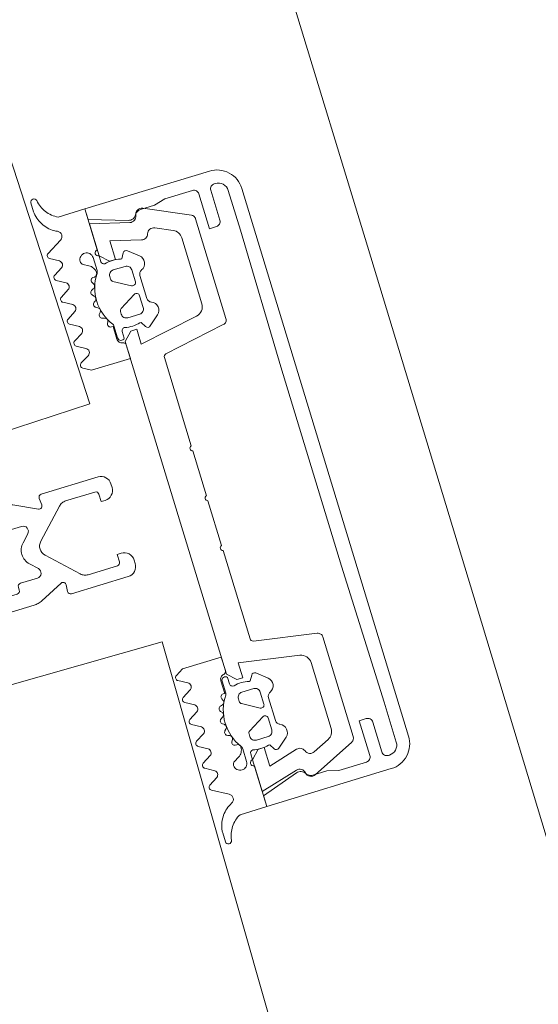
# Model space of a CAD drawing. Header units: millimetres. Extents: x -62314 to 79800, y -34032 to 28340.
# Tile 206 of 256: x 65612 to 65662, y -3283 to -3189. Entities that reach past the tile are written whole.
import ezdxf

# ---------------------------------------------------------------- set-up
doc = ezdxf.new("R2010")
doc.units = ezdxf.units.MM
doc.header["$LTSCALE"] = 508
doc.header["$PDMODE"] = 1
doc.header["$PDSIZE"] = -2
doc.linetypes.add('Dash Style-6', pattern=[1.04164, 0.625, -0.20828, 0.06943, -0.13893])
doc.layers.get('0').update_dxf_attribs({"lineweight": 0})
doc.layers.get('DEFPOINTS').update_dxf_attribs({"lineweight": 0})
for name, color, linetype, lineweight in [('(00) tekening-aanzicht grijs', 8, 'Continuous', 0), ('(00) tekening-stramien-algemeen', 7, 'Dash Style-6', 0), ('(__) constructies_materialen-t4 rubber', 7, 'Continuous', 0), ('(__) constructies_materialen-Xh4 alu producten', 140, 'Continuous', 0), ('Dimension', 7, 'Continuous', 0), ('None', 7, 'Continuous', 0)]:
    doc.layers.add(name, color=color, linetype=linetype, lineweight=lineweight)
doc.styles.add('Helvetica', font='Helvetica')
doc.dimstyles.new('KE __', dxfattribs={"dimtxt": 151.308594, "dimasz": 50.074463, "dimexe": 125, "dimexo": 500, "dimgap": 25, "dimtad": 1, "dimdec": 1, "dimtxsty": 'Helvetica', "dimblk": 'DOT', "dimblk1": 'DOT', "dimblk2": 'DOT', "dimcen": 0, "dimdle": 100, "dimazin": 0, "dimtfac": 0.8, "dimtdec": 1, "dimtix": 1, "dimtmove": 0, "dimatfit": 0, "dimldrblk": 'DOT', "dimfxl": 150, "dimfxlon": 1, "dimfrac": 2, "dimtolj": 1, "dimarcsym": 0})

# ---------------------------------------------------------------- blocks, each defined once
blk = doc.blocks.new('Group-81-1')
at = {"layer": '(__) constructies_materialen-Xh4 alu producten', "color": 1, "lineweight": 0}
for p, q in [((-25.203, 2.9), (-28.203, 2.9)), ((28.203, 2.9), (25.203, 2.9)), ((-28.703, 2.4), (-28.703, 2.3)), ((28.703, 2.3), (28.703, 2.4)), ((-27.703, 1.3), (-23.702, 1.3)), ((27.503, 0), (-27.503, 0))]:
    blk.add_line(p, q, dxfattribs=at)
at = {"layer": '(__) constructies_materialen-Xh4 alu producten', "color": 1, "lineweight": 0, "flags": 128}
for points in [[(-30.003, 2.5), (-30.003, 15.001), (-28.932, 15.001), (-27.737, 11.324)], [(27.737, 11.324), (28.932, 15.001), (30.003, 15.001), (30.003, 2.5)], [(-28.403, 9.895), (-28.403, 8.501), (-28.703, 7.381), (-28.703, 4.6)], [(28.703, 4.6), (28.703, 7.381), (28.403, 8.501), (28.403, 9.895)], [(-28.203, 4.1), (-24.703, 4.1), (-24.703, 3.4)], [(24.703, 3.4), (24.703, 4.1), (28.203, 4.1)], [(-23.702, 1.3), (-10.001, 1.4), (10.001, 1.4), (23.702, 1.3), (27.703, 1.3)]]:
    blk.add_lwpolyline(points, dxfattribs=at)
for points in [[(-28.403, 9.895, -0.131659), (-28.309, 10.245, -0.131659), (-28.053, 10.501)], [(-27.737, 11.324, -0.171859), (-27.749, 10.856, -0.171859), (-28.053, 10.501)], [(28.053, 10.501, -0.171853), (27.749, 10.856, -0.171853), (27.737, 11.324)], [(28.053, 10.501, -0.131621), (28.309, 10.245, -0.131621), (28.403, 9.895)], [(-28.203, 4.1, -0.198914), (-28.557, 4.247, -0.198914), (-28.703, 4.6)], [(28.703, 4.6, -0.198906), (28.557, 4.247, -0.198906), (28.203, 4.1)], [(-28.703, 2.4, -0.198908), (-28.557, 2.754, -0.198908), (-28.203, 2.9)], [(-24.703, 3.4, -0.198895), (-24.849, 3.047, -0.198895), (-25.203, 2.9)], [(25.203, 2.9, -0.198907), (24.849, 3.047, -0.198907), (24.703, 3.4)], [(28.203, 2.9, -0.198901), (28.557, 2.754, -0.198901), (28.703, 2.4)], [(-27.503, 0, -0.198912), (-29.271, 0.732, -0.198912), (-30.003, 2.5)], [(-27.703, 1.3, -0.198913), (-28.41, 1.593, -0.198913), (-28.703, 2.3)], [(30.003, 2.5, -0.198916), (29.271, 0.732, -0.198916), (27.503, 0)], [(28.703, 2.3, -0.198916), (28.41, 1.593, -0.198916), (27.703, 1.3)]]:
    blk.add_lwpolyline(points, format="xyb", dxfattribs=at)
blk = doc.blocks.new('Group-82-1')
at = {"layer": '(__) constructies_materialen-Xh4 alu producten', "color": 1, "lineweight": 0}
for p, q in [((-15.494, 5.514), (-14.42, 11.603)), ((-14.124, 11.851), (-5.247, 11.851)), ((-4.747, 11.851), (-0.247, 11.851)), ((0.253, 11.851), (4.753, 11.851)), ((5.253, 11.851), (14.131, 11.851)), ((14.426, 11.603), (15.5, 5.514)), ((-28.441, 9.661), (-26.449, 5.39)), ((26.455, 5.39), (28.447, 9.661)), ((-25.547, 7.479), (-26.309, 9.112)), ((26.315, 9.112), (25.554, 7.479)), ((-18.017, 6.901), (-24.641, 6.901)), ((24.647, 6.901), (18.024, 6.901)), ((-25.996, 5.101), (-15.986, 5.101)), ((15.992, 5.101), (26.002, 5.101))]:
    blk.add_line(p, q, dxfattribs=at)
at = {"layer": '(__) constructies_materialen-Xh4 alu producten', "color": 1, "lineweight": 0, "flags": 128}
for points in [[(-25.573, 10.657), (-26.362, 13.601), (-24.497, 13.601), (-24.497, 14.201), (-25.297, 15.001), (-28.497, 15.001), (-27.494, 11.257)], [(17.039, 7.728), (16.003, 13.601), (17.503, 13.601), (17.503, 14.201), (16.703, 15.001), (-16.697, 15.001), (-17.497, 14.201), (-17.497, 13.601), (-15.997, 13.601), (-17.033, 7.728)], [(27.5, 11.257), (28.503, 15.001), (25.303, 15.001), (24.503, 14.201), (24.503, 13.601), (26.368, 13.601), (25.579, 10.657)]]:
    blk.add_lwpolyline(points, dxfattribs=at)
for points in [[(-14.124, 11.851, 0.176327), (-14.317, 11.781, 0.176327), (-14.42, 11.603)], [(-4.747, 11.851, 0.350781), (-4.997, 12.051, 0.350781), (-5.247, 11.851)], [(0.253, 11.851, 0.350781), (0.003, 12.051, 0.350781), (-0.247, 11.851)], [(5.253, 11.851, 0.350781), (5.003, 12.051, 0.350781), (4.753, 11.851)], [(14.426, 11.603, 0.176327), (14.323, 11.781, 0.176327), (14.131, 11.851)], [(-27.985, 10.508, 0.236755), (-28.425, 10.199, 0.236755), (-28.441, 9.661)], [(-27.985, 10.508, 0.21383), (-27.571, 10.772, 0.21383), (-27.494, 11.257)], [(-25.959, 9.933, 0.190265), (-25.623, 10.219, 0.190265), (-25.573, 10.657)], [(25.579, 10.657, 0.190265), (25.629, 10.219, 0.190265), (25.965, 9.933)], [(27.5, 11.257, 0.21383), (27.578, 10.772, 0.21383), (27.991, 10.508)], [(28.447, 9.661, 0.236755), (28.431, 10.199, 0.236755), (27.991, 10.508)], [(-25.959, 9.933, 0.212969), (-26.317, 9.601, 0.212969), (-26.309, 9.112)], [(26.315, 9.112, 0.212969), (26.323, 9.601, 0.212969), (25.965, 9.933)], [(-18.017, 6.901, 0.176327), (-17.375, 7.135, 0.176327), (-17.033, 7.728)], [(17.039, 7.728, 0.176327), (17.381, 7.135, 0.176327), (18.024, 6.901)], [(-25.547, 7.479, 0.142766), (-25.178, 7.058, 0.142766), (-24.641, 6.901)], [(24.647, 6.901, 0.142766), (25.185, 7.058, 0.142766), (25.554, 7.479)], [(-26.449, 5.39, 0.142766), (-26.265, 5.18, 0.142766), (-25.996, 5.101)], [(-15.986, 5.101, 0.176327), (-15.665, 5.218, 0.176327), (-15.494, 5.514)], [(15.5, 5.514, 0.176327), (15.671, 5.218, 0.176327), (15.992, 5.101)], [(26.002, 5.101, 0.142766), (26.271, 5.18, 0.142766), (26.455, 5.39)]]:
    blk.add_lwpolyline(points, format="xyb", dxfattribs=at)
blk = doc.blocks.new('Group-83-1')
at = {"layer": '(__) constructies_materialen-t4 rubber', "color": 2, "lineweight": 0}
for p, q in [((-1.699, 61.045), (-0.861, 62.496)), ((0.871, 62.496), (1.709, 61.045)), ((-0.428, 61.546), (-1.153, 60.29)), ((1.163, 60.29), (0.438, 61.546)), ((-2.229, 57.713), (-2.038, 57.823)), ((2.048, 57.823), (2.239, 57.713)), ((-2.053, 57.178), (-2.229, 57.28)), ((2.239, 57.28), (2.063, 57.178)), ((3.423, 50.996), (5.005, 50.996)), ((5.005, 50.996), (5.006, 30.752)), ((-1.917, 49.296), (-2.995, 49.296)), ((-0.495, 49.963), (-1.417, 49.43)), ((1.427, 49.43), (0.505, 49.963)), ((3.005, 49.296), (1.927, 49.296)), ((-3.495, 48.796), (-3.495, 42.896)), ((3.505, 42.896), (3.505, 48.796)), ((-3.195, 42.596), (-2.894, 42.596)), ((2.906, 42.596), (3.205, 42.596)), ((-2.594, 42.296), (-2.594, 40.596)), ((2.606, 40.596), (2.606, 42.296)), ((-1.74, 40.243), (-1.054, 40.929)), ((1.067, 40.929), (1.753, 40.243)), ((-3.495, 38.45), (-3.495, 31.992)), ((3.505, 31.992), (3.505, 38.451)), ((-3.195, 31.692), (-2.894, 31.692)), ((-2.594, 31.392), (-2.594, 29.692)), ((2.606, 29.692), (2.606, 31.392)), ((2.906, 31.692), (3.205, 31.692)), ((-3.714, 27.662), (-4.807, 29.906)), ((-1.74, 29.338), (-1.054, 30.024)), ((1.067, 30.024), (1.753, 29.338)), ((4.819, 29.907), (3.727, 27.662)), ((-0.701, 28.346), (-3.402, 25.645)), ((3.414, 25.646), (0.713, 28.346)), ((-4.996, 21.295), (-4.995, 26.995)), ((-4.669, 27.294), (-4.013, 27.237)), ((4.025, 27.237), (4.681, 27.294)), ((5.008, 26.995), (5.006, 21.294)), ((-3.695, 24.937), (-3.695, 21.995)), ((3.707, 21.995), (3.707, 24.939)), ((-3.646, 20.294), (-3.996, 20.294)), ((4.006, 20.294), (3.656, 20.294))]:
    blk.add_line(p, q, dxfattribs=at)
at = {"layer": '(__) constructies_materialen-t4 rubber', "color": 2, "lineweight": 0, "flags": 128}
for points in [[(-0.861, 62.496, -0.267949), (0.005, 62.996, -0.267949), (0.871, 62.496)], [(-0.428, 61.546, -0.267935), (0.005, 61.796, -0.267935), (0.438, 61.546)], [(-1.895, 60.416, -0.055381), (-1.832, 60.741, -0.055381), (-1.699, 61.045)], [(1.709, 61.045, -0.055381), (1.842, 60.741, -0.055381), (1.905, 60.416)], [(-2.038, 57.823, -0.006493), (-1.983, 59.12, -0.006493), (-1.895, 60.416)], [(-1.291, 52.293, -0.01861), (-1.457, 55.965, -0.01861), (-1.351, 59.64)], [(-1.351, 59.64, -0.057234), (-1.289, 59.976, -0.057234), (-1.153, 60.29)], [(1.163, 60.29, -0.057234), (1.299, 59.976, -0.057234), (1.361, 59.64)], [(1.361, 59.64, -0.018611), (1.467, 55.965, -0.018611), (1.301, 52.293)], [(1.905, 60.416, -0.006493), (1.993, 59.121, -0.006493), (2.048, 57.823)], [(-2.229, 57.28, -0.267951), (-2.354, 57.496, -0.267951), (-2.229, 57.713)], [(2.239, 57.713, -0.267951), (2.364, 57.496, -0.267951), (2.239, 57.28)], [(-1.917, 52.609, -0.011432), (-2.037, 54.892, -0.011432), (-2.053, 57.178)], [(2.063, 57.178, -0.011432), (2.047, 54.892, -0.011432), (1.927, 52.609)], [(-1.917, 52.609, -0.208715), (-2.313, 51.476, -0.208715), (-3.413, 50.996)], [(1.301, 52.293, -0.198979), (0.921, 51.376, -0.198979), (0.005, 50.996, -0.198979), (-0.911, 51.376, -0.198979), (-1.291, 52.293)], [(3.423, 50.996, -0.208715), (2.323, 51.476, -0.208715), (1.927, 52.609)], [(-3.495, 48.796, -0.199047), (-3.349, 49.15, -0.199047), (-2.995, 49.296)], [(-1.417, 49.43, -0.065543), (-1.658, 49.331, -0.065543), (-1.917, 49.296)], [(-0.495, 49.963, -0.131279), (0.005, 50.096, -0.131279), (0.505, 49.963)], [(1.927, 49.296, -0.065543), (1.668, 49.331, -0.065543), (1.427, 49.43)], [(3.005, 49.296, -0.199048), (3.359, 49.15, -0.199048), (3.505, 48.796)], [(-3.195, 42.596, -0.198912), (-3.407, 42.684, -0.198912), (-3.495, 42.896)], [(-2.894, 42.596, -0.198894), (-2.682, 42.509, -0.198894), (-2.594, 42.296)], [(2.606, 42.296, -0.198931), (2.694, 42.509, -0.198931), (2.906, 42.596)], [(3.505, 42.896, -0.198912), (3.417, 42.684, -0.198912), (3.205, 42.596)], [(-1.054, 40.929, -0.199063), (0.006, 41.368, -0.199063), (1.067, 40.929)], [(-1.74, 40.243, -0.303299), (-2.285, 40.135, -0.303299), (-2.594, 40.596)], [(-0.347, 39.612, -0.199054), (0.006, 39.759, -0.199054), (0.36, 39.612)], [(2.606, 40.596, -0.303353), (2.297, 40.134, -0.303353), (1.753, 40.243)], [(-3.495, 38.45, -0.199004), (-3.348, 38.804, -0.199004), (-2.994, 38.951)], [(3.005, 38.951, -0.198912), (3.359, 38.804, -0.198912), (3.505, 38.451)], [(-3.195, 31.692, -0.198912), (-3.407, 31.78, -0.198912), (-3.495, 31.992)], [(-2.894, 31.692, -0.198893), (-2.682, 31.604, -0.198893), (-2.594, 31.392)], [(2.606, 31.392, -0.198931), (2.694, 31.604, -0.198931), (2.906, 31.692)], [(3.505, 31.992, -0.198912), (3.417, 31.78, -0.198912), (3.205, 31.692)], [(-4.807, 29.906, -0.054598), (-4.947, 30.319, -0.054598), (-4.995, 30.752)], [(-1.054, 30.024, -0.199047), (0.006, 30.464, -0.199047), (1.067, 30.024)], [(5.006, 30.752, -0.054549), (4.959, 30.319, -0.054549), (4.819, 29.907)], [(-1.74, 29.338, -0.303299), (-2.285, 29.23, -0.303299), (-2.594, 29.692)], [(2.606, 29.692, -0.303353), (2.298, 29.23, -0.303353), (1.753, 29.338)], [(-0.701, 28.346, -0.199046), (0.006, 28.639, -0.199046), (0.713, 28.346)], [(-3.714, 27.662, -0.267953), (-3.741, 27.364, -0.267953), (-4.013, 27.237)], [(4.025, 27.237, -0.267892), (3.753, 27.364, -0.267892), (3.727, 27.662)], [(-4.995, 26.995, -0.210285), (-4.898, 27.217, -0.210285), (-4.669, 27.294)], [(4.681, 27.294, -0.210208), (4.91, 27.217, -0.210208), (5.008, 26.995)], [(-3.695, 24.937, -0.098491), (-3.619, 25.32, -0.098491), (-3.402, 25.645)], [(3.414, 25.646, -0.098491), (3.63, 25.321, -0.098491), (3.707, 24.939)], [(-3.395, 21.695, -0.198912), (-3.608, 21.782, -0.198912), (-3.695, 21.995)], [(3.707, 21.995, -0.198912), (3.619, 21.782, -0.198912), (3.407, 21.695)], [(-3.996, 20.294, -0.198942), (-4.703, 20.587, -0.198942), (-4.996, 21.295)], [(-2.646, 21.294, -0.198912), (-2.939, 20.587, -0.198912), (-3.646, 20.294)], [(3.656, 20.294, -0.198912), (2.949, 20.587, -0.198912), (2.656, 21.294)], [(5.006, 21.294, -0.198883), (4.713, 20.587, -0.198883), (4.006, 20.294)]]:
    blk.add_lwpolyline(points, format="xyb", dxfattribs=at)
for points in [[(-4.995, 30.752), (-4.995, 50.996), (-3.413, 50.996)], [(-0.347, 39.612), (-1.009, 38.951), (-2.994, 38.951)], [(3.005, 38.951), (1.021, 38.951), (0.36, 39.612)], [(-3.395, 21.695), (-2.646, 21.695), (-2.646, 21.294)], [(2.656, 21.294), (2.656, 21.695), (3.407, 21.695)]]:
    blk.add_lwpolyline(points, dxfattribs=at)
blk = doc.blocks.new('45 schueco vliesgevel verticaal')
at = {"layer": 'None', "color": 7, "linetype": 'Continuous', "lineweight": 0, "transparency": 33554687}
blk.add_point((0, 0), dxfattribs=at)
at = {"layer": '(__) constructies_materialen-Xh4 alu producten', "color": 1}
for name in ['Group-83-1', 'Group-81-1', 'Group-82-1']:
    blk.add_blockref(name, (0, 0), dxfattribs=at)
blk = doc.blocks.new('Group-141-1')
at = {"layer": '(__) constructies_materialen-t4 rubber', "color": 2, "lineweight": 0}
for p, q in [((-18.807, -16.429), (-19.642, -15.95)), ((-19.628, -17.641), (-18.816, -17.166)), ((-15.602, -18.451), (-15.602, -17.233)), ((-15.002, -17.043), (-15.002, -17.694)), ((-12.261, -17.423), (-11.288, -18.24)), ((-18.773, -18.657), (-19.627, -18.159)), ((-16.124, -18.859), (-16.054, -18.997)), ((-12.901, -18.803), (-14.101, -18.803)), ((-19.628, -19.841), (-18.772, -19.34)), ((-16.244, -19.423), (-16.444, -19.476)), ((-14.601, -19.303), (-14.601, -19.579)), ((-14.451, -19.839), (-12.851, -20.763)), ((-12.401, -20.503), (-12.401, -19.303)), ((-18.782, -20.857), (-19.629, -20.359)), ((-16.57, -20.559), (-16.743, -20.659)), ((-16.589, -19.967), (-16.493, -20.074)), ((-11.802, -20.052), (-11.802, -22.354)), ((-19.627, -22.041), (-18.772, -21.544)), ((-16.756, -21.17), (-16.636, -21.249)), ((-16.584, -21.737), (-16.726, -21.879)), ((-12.851, -21.643), (-14.451, -22.567)), ((-18.782, -23.057), (-19.629, -22.559)), ((-16.606, -22.376), (-16.469, -22.421)), ((-12.401, -23.103), (-12.401, -21.903)), ((-16.293, -22.879), (-16.401, -23.065)), ((-16.179, -23.473), (-16.035, -23.481)), ((-14.601, -22.827), (-14.601, -23.103)), ((-14.101, -23.603), (-12.901, -23.603)), ((-19.63, -24.238), (-18.782, -23.737)), ((-15.602, -25.303), (-15.602, -24.019)), ((-11.288, -24.166), (-12.261, -24.983)), ((-18.782, -25.253), (-19.629, -24.755)), ((-16.215, -24.675), (-16.702, -24.957)), ((-15.002, -24.698), (-15.002, -25.303)), ((-19.63, -26.439), (-18.782, -25.935)), ((-18.104, -27.829), (-19.626, -26.957)), ((-19.792, -32.075), (-19.79, -31.191))]:
    blk.add_line(p, q, dxfattribs=at)
at = {"layer": '(__) constructies_materialen-t4 rubber', "color": 2, "lineweight": 0, "flags": 128}
for points in [[(-19.641, -15.429), (-18.897, -15.003), (-15.002, -15.003), (-15.002, -16.357)], [(-15.702, -17.151), (-15.702, -18.423), (-15.857, -18.423)], [(-13.129, -18.003), (-13.002, -18.003), (-12.713, -17.503)], [(-12.713, -24.903), (-13.002, -24.403), (-13.129, -24.403)], [(-15.002, -25.903), (-15.002, -30.003), (-17.692, -30.003)]]:
    blk.add_lwpolyline(points, dxfattribs=at)
for points in [[(-19.642, -15.95, -0.268734), (-19.792, -15.689, -0.268734), (-19.641, -15.429)], [(-18.807, -16.429, -0.278767), (-18.589, -16.8, -0.278767), (-18.816, -17.166)], [(-15.702, -17.151, -0.182712), (-15.577, -16.82, -0.182712), (-15.264, -16.655)], [(-15.602, -17.233, -0.327116), (-15.371, -16.918, -0.327116), (-15.002, -17.043)], [(-15.002, -16.357, -0.182652), (-15.077, -16.555, -0.182652), (-15.264, -16.655)], [(-19.627, -18.159, -0.266603), (-19.776, -17.9, -0.266603), (-19.628, -17.641)], [(-14.633, -17.986, -0.229025), (-14.888, -17.929, -0.229025), (-15.002, -17.694)], [(-14.633, -17.986, -0.060463), (-13.88, -17.903, -0.060463), (-13.129, -18.003)], [(-12.713, -17.503, -0.221724), (-12.506, -17.358, -0.221724), (-12.261, -17.423)], [(-18.773, -18.657, -0.242926), (-18.596, -18.998, -0.242926), (-18.772, -19.34)], [(-15.693, -23.732, -0.155968), (-16.492, -21.174, -0.155968), (-15.659, -18.627)], [(-16.124, -18.859, -0.260899), (-16.113, -18.566, -0.260899), (-15.857, -18.423)], [(-15.602, -18.451, -0.078353), (-15.616, -18.543, -0.078353), (-15.659, -18.627)], [(-14.601, -19.303, -0.198871), (-14.455, -18.949, -0.198871), (-14.101, -18.803)], [(-12.901, -18.803, -0.198871), (-12.548, -18.949, -0.198871), (-12.401, -19.303)], [(-11.288, -18.24, -0.261819), (-11.011, -18.973, -0.261819), (-11.494, -19.591)], [(-19.629, -20.359, -0.266055), (-19.777, -20.1, -0.266055), (-19.628, -19.841)], [(-16.589, -19.967, -0.260964), (-16.654, -19.681, -0.260964), (-16.444, -19.476)], [(-16.054, -18.997, -0.226266), (-16.047, -19.255, -0.226266), (-16.244, -19.423)], [(-14.451, -19.839, -0.131687), (-14.561, -19.729, -0.131687), (-14.601, -19.579)], [(-11.802, -20.052, -0.148069), (-11.718, -19.775, -0.148069), (-11.494, -19.591)], [(-16.756, -21.17, -0.260942), (-16.893, -20.911, -0.260942), (-16.743, -20.659)], [(-16.493, -20.074, -0.226265), (-16.416, -20.335, -0.226265), (-16.57, -20.559)], [(-12.401, -20.503, -0.267946), (-12.551, -20.763, -0.267946), (-12.851, -20.763)], [(-18.782, -20.857, -0.235422), (-18.606, -21.198, -0.235422), (-18.772, -21.544)], [(-16.636, -21.249, -0.226321), (-16.493, -21.481, -0.226321), (-16.584, -21.737)], [(-12.851, -21.643, -0.26797), (-12.551, -21.643, -0.26797), (-12.401, -21.903)], [(-19.629, -22.559, -0.266523), (-19.777, -22.299, -0.266523), (-19.627, -22.041)], [(-16.606, -22.376, -0.260947), (-16.805, -22.161, -0.260947), (-16.726, -21.879)], [(-16.469, -22.421, -0.226253), (-16.272, -22.608, -0.226253), (-16.293, -22.879)], [(-14.601, -22.827, -0.131694), (-14.561, -22.677, -0.131694), (-14.451, -22.567)], [(-11.494, -22.815, -0.148062), (-11.718, -22.631, -0.148062), (-11.802, -22.354)], [(-18.782, -23.057, -0.244643), (-18.605, -23.397, -0.244643), (-18.782, -23.737)], [(-16.179, -23.473, -0.260887), (-16.404, -23.331, -0.260887), (-16.401, -23.065)], [(-16.035, -23.481, -0.193971), (-15.806, -23.587, -0.193971), (-15.715, -23.824)], [(-14.101, -23.603, -0.198959), (-14.455, -23.457, -0.198959), (-14.601, -23.103)], [(-12.401, -23.103, -0.198958), (-12.548, -23.457, -0.198958), (-12.901, -23.603)], [(-11.494, -22.815, -0.26185), (-11.011, -23.433, -0.26185), (-11.288, -24.166)], [(-19.629, -24.755, -0.265486), (-19.777, -24.497, -0.265486), (-19.63, -24.238)], [(-15.715, -23.824, -0.129812), (-15.852, -24.315, -0.129812), (-16.215, -24.675)], [(-15.693, -23.732, -0.076678), (-15.625, -23.868, -0.076678), (-15.602, -24.019)], [(-15.002, -24.698, -0.196818), (-14.912, -24.489, -0.196818), (-14.702, -24.403)], [(-13.129, -24.403, -0.063362), (-13.916, -24.503, -0.063362), (-14.702, -24.403)], [(-18.782, -25.253, -0.244088), (-18.605, -25.594, -0.244088), (-18.782, -25.935)], [(-16.902, -25.303, -0.131666), (-16.848, -25.103, -0.131666), (-16.702, -24.957)], [(-15.602, -25.303, -0.414214), (-16.252, -25.953, -0.414213), (-16.902, -25.303)], [(-15.002, -25.903, -0.414214), (-15.302, -25.603, -0.414214), (-15.002, -25.303)], [(-12.261, -24.983, -0.22166), (-12.506, -25.048, -0.22166), (-12.713, -24.903)], [(-19.626, -26.957, -0.266662), (-19.776, -26.699, -0.266662), (-19.63, -26.439)], [(-18.104, -27.829, -0.279208), (-17.853, -28.283, -0.279208), (-18.138, -28.715)], [(-19.762, -30.863, -0.120772), (-19.214, -29.59, -0.120772), (-18.138, -28.715)], [(-19.195, -32.119, -0.118471), (-18.698, -30.88, -0.118471), (-17.692, -30.003)], [(-19.79, -31.191, -0.020615), (-19.783, -31.027, -0.020615), (-19.762, -30.863)], [(-19.195, -32.119, -0.393258), (-19.514, -32.375, -0.393258), (-19.792, -32.075)]]:
    blk.add_lwpolyline(points, format="xyb", dxfattribs=at)
blk = doc.blocks.new('Group-142-1')
at = {"layer": 'None', "color": 7, "linetype": 'Continuous', "lineweight": 0, "transparency": 33554687}
blk.add_point((0, 0), dxfattribs=at)
at = {"layer": '(__) constructies_materialen-t4 rubber', "color": 7}
blk.add_blockref('Group-141-1', (0, 0), dxfattribs=at)
blk = doc.blocks.new('Group-144-1')
at = {"layer": '(__) constructies_materialen-t4 rubber', "color": 2, "lineweight": 0}
for p, q in [((-19.792, 32.075), (-19.79, 31.191)), ((-18.104, 27.829), (-19.626, 26.957)), ((-19.63, 26.439), (-18.782, 25.935)), ((-18.782, 25.253), (-19.629, 24.755)), ((-16.215, 24.675), (-16.702, 24.957)), ((-15.602, 25.303), (-15.602, 24.019)), ((-15.002, 24.698), (-15.002, 25.303)), ((-11.288, 24.166), (-12.261, 24.983)), ((-19.63, 24.238), (-18.782, 23.737)), ((-18.782, 23.057), (-19.629, 22.559)), ((-16.293, 22.879), (-16.401, 23.065)), ((-16.179, 23.473), (-16.035, 23.481)), ((-14.601, 22.827), (-14.601, 23.103)), ((-14.101, 23.603), (-12.901, 23.603)), ((-12.401, 23.103), (-12.401, 21.903)), ((-19.627, 22.041), (-18.772, 21.544)), ((-16.584, 21.737), (-16.726, 21.879)), ((-16.606, 22.376), (-16.469, 22.421)), ((-12.851, 21.643), (-14.451, 22.567)), ((-11.802, 20.052), (-11.802, 22.354)), ((-18.782, 20.857), (-19.629, 20.359)), ((-16.756, 21.17), (-16.636, 21.249)), ((-16.57, 20.559), (-16.743, 20.659)), ((-16.589, 19.967), (-16.493, 20.074)), ((-14.451, 19.839), (-12.851, 20.763)), ((-12.401, 20.503), (-12.401, 19.303)), ((-19.628, 19.841), (-18.772, 19.34)), ((-16.244, 19.423), (-16.444, 19.476)), ((-16.124, 18.859), (-16.054, 18.997)), ((-14.601, 19.303), (-14.601, 19.579)), ((-18.773, 18.657), (-19.627, 18.159)), ((-15.602, 18.451), (-15.602, 17.233)), ((-12.901, 18.803), (-14.101, 18.803)), ((-12.261, 17.423), (-11.288, 18.24)), ((-19.628, 17.641), (-18.816, 17.166)), ((-15.002, 17.043), (-15.002, 17.694)), ((-18.807, 16.429), (-19.642, 15.95))]:
    blk.add_line(p, q, dxfattribs=at)
at = {"layer": '(__) constructies_materialen-t4 rubber', "color": 2, "lineweight": 0, "flags": 128}
for points in [[(-19.195, 32.119, 0.393258), (-19.514, 32.375, 0.393258), (-19.792, 32.075)], [(-19.195, 32.119, 0.118471), (-18.698, 30.88, 0.118471), (-17.692, 30.003)], [(-19.79, 31.191, 0.020615), (-19.783, 31.027, 0.020615), (-19.762, 30.863)], [(-19.762, 30.863, 0.120772), (-19.214, 29.59, 0.120772), (-18.138, 28.715)], [(-18.104, 27.829, 0.279208), (-17.853, 28.283, 0.279208), (-18.138, 28.715)], [(-19.626, 26.957, 0.266662), (-19.776, 26.699, 0.266662), (-19.63, 26.439)], [(-18.782, 25.253, 0.244088), (-18.605, 25.594, 0.244088), (-18.782, 25.935)], [(-15.602, 25.303, 0.414214), (-16.252, 25.953, 0.414214), (-16.902, 25.303)], [(-15.002, 25.903, 0.414214), (-15.302, 25.603, 0.414214), (-15.002, 25.303)], [(-19.629, 24.755, 0.265486), (-19.777, 24.497, 0.265486), (-19.63, 24.238)], [(-16.902, 25.303, 0.131666), (-16.848, 25.103, 0.131666), (-16.702, 24.957)], [(-15.715, 23.824, 0.129812), (-15.852, 24.315, 0.129812), (-16.215, 24.675)], [(-15.002, 24.698, 0.196818), (-14.912, 24.489, 0.196818), (-14.702, 24.403)], [(-12.261, 24.983, 0.22166), (-12.506, 25.048, 0.22166), (-12.713, 24.903)], [(-18.782, 23.057, 0.244643), (-18.605, 23.397, 0.244643), (-18.782, 23.737)], [(-15.693, 23.732, 0.155968), (-16.492, 21.174, 0.155968), (-15.659, 18.627)], [(-16.035, 23.481, 0.193971), (-15.806, 23.587, 0.193971), (-15.715, 23.824)], [(-15.693, 23.732, 0.076678), (-15.625, 23.868, 0.076678), (-15.602, 24.019)], [(-13.129, 24.403, 0.063362), (-13.916, 24.503, 0.063362), (-14.702, 24.403)], [(-11.494, 22.815, 0.26185), (-11.011, 23.433, 0.26185), (-11.288, 24.166)], [(-16.469, 22.421, 0.226253), (-16.272, 22.608, 0.226253), (-16.293, 22.879)], [(-16.179, 23.473, 0.260887), (-16.404, 23.331, 0.260887), (-16.401, 23.065)], [(-14.101, 23.603, 0.198959), (-14.455, 23.457, 0.198959), (-14.601, 23.103)], [(-14.601, 22.827, 0.131694), (-14.561, 22.677, 0.131694), (-14.451, 22.567)], [(-12.401, 23.103, 0.198958), (-12.548, 23.457, 0.198958), (-12.901, 23.603)], [(-11.494, 22.815, 0.148062), (-11.718, 22.631, 0.148062), (-11.802, 22.354)], [(-19.629, 22.559, 0.266523), (-19.777, 22.299, 0.266523), (-19.627, 22.041)], [(-16.606, 22.376, 0.260947), (-16.805, 22.161, 0.260947), (-16.726, 21.879)], [(-12.851, 21.643, 0.26797), (-12.551, 21.643, 0.26797), (-12.401, 21.903)], [(-18.782, 20.857, 0.235422), (-18.606, 21.198, 0.235422), (-18.772, 21.544)], [(-16.756, 21.17, 0.260942), (-16.893, 20.911, 0.260942), (-16.743, 20.659)], [(-16.636, 21.249, 0.226321), (-16.493, 21.481, 0.226321), (-16.584, 21.737)], [(-19.629, 20.359, 0.266055), (-19.777, 20.1, 0.266055), (-19.628, 19.841)], [(-16.589, 19.967, 0.260964), (-16.654, 19.681, 0.260964), (-16.444, 19.476)], [(-16.493, 20.074, 0.226265), (-16.416, 20.335, 0.226265), (-16.57, 20.559)], [(-12.401, 20.503, 0.267946), (-12.551, 20.763, 0.267946), (-12.851, 20.763)], [(-11.802, 20.052, 0.148069), (-11.718, 19.775, 0.148069), (-11.494, 19.591)], [(-18.773, 18.657, 0.242926), (-18.596, 18.998, 0.242926), (-18.772, 19.34)], [(-16.054, 18.997, 0.226266), (-16.047, 19.255, 0.226266), (-16.244, 19.423)], [(-14.451, 19.839, 0.131687), (-14.561, 19.729, 0.131687), (-14.601, 19.579)], [(-14.601, 19.303, 0.198871), (-14.455, 18.949, 0.198871), (-14.101, 18.803)], [(-12.901, 18.803, 0.198871), (-12.548, 18.949, 0.198871), (-12.401, 19.303)], [(-11.288, 18.24, 0.261819), (-11.011, 18.973, 0.261819), (-11.494, 19.591)], [(-19.627, 18.159, 0.266603), (-19.776, 17.9, 0.266603), (-19.628, 17.641)], [(-16.124, 18.859, 0.260899), (-16.113, 18.566, 0.260899), (-15.857, 18.423)], [(-15.602, 18.451, 0.078353), (-15.616, 18.543, 0.078353), (-15.659, 18.627)], [(-14.633, 17.986, 0.229025), (-14.888, 17.929, 0.229025), (-15.002, 17.694)], [(-14.633, 17.986, 0.060463), (-13.88, 17.903, 0.060463), (-13.129, 18.003)], [(-18.807, 16.429, 0.278767), (-18.589, 16.8, 0.278767), (-18.816, 17.166)], [(-15.702, 17.151, 0.182712), (-15.577, 16.82, 0.182712), (-15.264, 16.655)], [(-15.602, 17.233, 0.327116), (-15.371, 16.918, 0.327116), (-15.002, 17.043)], [(-12.713, 17.503, 0.221724), (-12.506, 17.358, 0.221724), (-12.261, 17.423)], [(-15.002, 16.357, 0.182652), (-15.077, 16.555, 0.182652), (-15.264, 16.655)], [(-19.642, 15.95, 0.268734), (-19.792, 15.689, 0.268734), (-19.641, 15.429)]]:
    blk.add_lwpolyline(points, format="xyb", dxfattribs=at)
for points in [[(-15.002, 25.903), (-15.002, 30.003), (-17.692, 30.003)], [(-12.713, 24.903), (-13.002, 24.403), (-13.129, 24.403)], [(-15.702, 17.151), (-15.702, 18.423), (-15.857, 18.423)], [(-13.129, 18.003), (-13.002, 18.003), (-12.713, 17.503)], [(-19.641, 15.429), (-18.897, 15.003), (-15.002, 15.003), (-15.002, 16.357)]]:
    blk.add_lwpolyline(points, dxfattribs=at)
blk = doc.blocks.new('Group-145-1')
at = {"layer": 'None', "color": 7, "linetype": 'Continuous', "lineweight": 0, "transparency": 33554687}
blk.add_point((0, 0), dxfattribs=at)
at = {"layer": '(__) constructies_materialen-t4 rubber', "color": 7}
blk.add_blockref('Group-144-1', (0, 0), dxfattribs=at)
blk = doc.blocks.new('Group-147-1')
at = {"layer": 'None', "color": 17, "transparency": 33554687}
for name in ['Group-145-1', 'Group-142-1']:
    blk.add_blockref(name, (0, 0), dxfattribs=at)
at = {"layer": 'None', "color": 7, "transparency": 33554687, "rotation": 90}
blk.add_blockref('45 schueco vliesgevel verticaal', (0, 0), dxfattribs=at)
blk = doc.blocks.new('Symbol-7')
at = {"layer": 'None', "color": 17, "transparency": 33554687}
blk.add_blockref('Group-147-1', (0, 0), dxfattribs=at)
blk = doc.blocks.new('_Dot')
at = {"color": 0, "linetype": 'ByBlock', "lineweight": -2}
blk.add_line((-0.5, 0), (-1, 0), dxfattribs=at)
at = {"color": 0, "linetype": 'ByBlock', "const_width": 0.5}
blk.add_lwpolyline([(-0.25, 0, 1), (0.25, 0, 1)], format="xyb", close=True, dxfattribs=at)
blk = doc.blocks.new('*D299')
at = {"layer": 'DEFPOINTS', "color": 0, "transparency": 33554687}
for p in [(16494.009, 3536.207), (15450.59, 2913.789), (16956.253, 2761.302)]:
    blk.add_point(p, dxfattribs=at)
at = {"layer": 'Dimension', "color": 0, "lineweight": -2, "transparency": 33554687}
for p, q in [((16879.409, 2890.123), (17020.29, 2653.951)), ((15955.84, 2164.537), (16913.249, 2735.649)), ((15835.991, 2267.706), (15976.872, 2031.533))]:
    blk.add_line(p, q, dxfattribs=at)
at = {"layer": 'Dimension', "color": 0, "lineweight": -2, "xscale": 50.07446289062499, "yscale": 50.07446289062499, "zscale": 50.07446289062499}
for p, rotation in [((16956.253, 2761.302), 30.81683171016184), ((15912.835, 2138.884), 210.8168317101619)]:
    blk.add_blockref('_Dot', p, dxfattribs=dict(at, rotation=rotation))
at = {"layer": 'Dimension', "color": 0, "lineweight": 0, "transparency": 33554687, "insert": (16408.762, 2493.315), "char_height": 75.6543, "attachment_point": 5, "rotation": 30.81683, "style": 'Helvetica'}
blk.add_mtext('\\A1;1215', dxfattribs=at)
blk = doc.blocks.new('*D300')
at = {"layer": 'DEFPOINTS', "color": 0, "transparency": 33554687}
for p in [(17513.369, 4197.343), (16493.114, 3537.643), (18003.302, 3439.641)]:
    blk.add_point(p, dxfattribs=at)
at = {"layer": 'Dimension', "color": 0, "lineweight": -2, "transparency": 33554687}
for p, q in [((17921.855, 3565.602), (18071.175, 3334.672)), ((17025.096, 2807.13), (17961.252, 3412.451)), ((16901.599, 2905.902), (17050.919, 2674.972))]:
    blk.add_line(p, q, dxfattribs=at)
at = {"layer": 'Dimension', "color": 0, "lineweight": -2, "xscale": 50.07446289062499, "yscale": 50.07446289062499, "zscale": 50.07446289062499}
for p, rotation in [((18003.302, 3439.641), 32.88683171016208), ((16983.047, 2779.94), 212.8868317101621)]:
    blk.add_blockref('_Dot', p, dxfattribs=dict(at, rotation=rotation))
at = {"layer": 'Dimension', "color": 0, "lineweight": 0, "transparency": 33554687, "insert": (17465.848, 3152.052), "char_height": 75.6543, "attachment_point": 5, "rotation": 32.88683, "style": 'Helvetica'}
blk.add_mtext('\\A1;1215', dxfattribs=at)
blk = doc.blocks.new('Stramien blok B')
at = {"layer": '(00) tekening-stramien-algemeen', "color": 2, "lineweight": 0, "transparency": 33554687}
blk.add_arc((35700.808, -3868.707), 33612.331, 18.0447081, 49.8222526, dxfattribs=at)
blk = doc.blocks.new('bu-b-10')
at = {"layer": 'None', "color": 17, "lineweight": 0, "transparency": 33554687, "flags": 128}
for points in [[(17471.604, 4239.125), (17492.282, 4207.243), (16493.569, 3559.498), (16472.891, 3591.38)], [(16453.78, 3579.47), (16473.293, 3546.862), (15451.835, 2935.614), (15432.322, 2968.221)]]:
    blk.add_lwpolyline(points, close=True, dxfattribs=at)
at = {"layer": 'None', "color": 17, "transparency": 33554687, "rotation": 301.9316249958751}
blk.add_blockref('Symbol-7', (16494.009, 3536.207), dxfattribs=at)
at = {"layer": 'Dimension', "color": 17, "lineweight": 0, "transparency": 33554687}
for p1, p2, picture, middle in [((16493.114, 3537.643), (17513.369, 4197.343), '*D300', (17465.848, 3152.052)), ((15450.59, 2913.789), (16494.009, 3536.207), '*D299', (16408.762, 2493.315))]:
    dim = blk.add_aligned_dim(p1=p1, p2=p2, distance=-902.302, dimstyle='KE __', override={"dimtxt": 75.654297, "dimgap": 12.5, "dimdec": 0, "dimpost": '<>', "dimtxsty": 'Helvetica', "dimtmove": 2}, dxfattribs=at)
    dim.commit()
    dim.dimension.update_dxf_attribs({"geometry": picture, "text_midpoint": middle})
blk = doc.blocks.new('blok B 01 (2D)')
at = {"layer": '(00) tekening-aanzicht grijs', "color": 17, "lineweight": 0, "transparency": 33554687, "flags": 128}
blk.add_lwpolyline([(67147.095, 17815), (67147.151, 17815, 0.120217), (58755.979, 30980.715), (59001.107, 31046.444), (59684.335, 30368.24), (59885.207, 30565.968, -0.112264), (67637.509, 17925.971, -0.000404), (67654.787, 17874.82), (67653.586, 17874.126, -0.068823), (67693, 17589.145), (67693, 8520.644), (67193, 8520.644), (67193, 17589.145, 0.081822), (67163.933, 17765.578)], format="xyb", dxfattribs=at)
at = {"layer": 'None', "color": 17, "lineweight": 0, "transparency": 33554687, "flags": 128}
blk.add_lwpolyline([(67854.765, 18398.585, 0.109455), (60141.363, 30818.114)], format="xyb", dxfattribs=at)
at = {"layer": 'None', "color": 17, "transparency": 33554687, "rotation": 90}
blk.add_blockref('bu-b-10', (68046.989, 8444.054), dxfattribs=at)

msp = doc.modelspace()

# ---------------------------------------------------------------- block references
at = {"layer": 'None', "color": 17, "transparency": 33554687}
for name, p, rotation in [('blok B 01 (2D)', (-3125.943, -10622.925), 344.9999999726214), ('Stramien blok B', (0, 0), 344.9999645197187)]:
    msp.add_blockref(name, p, dxfattribs=dict(at, rotation=rotation))

doc.saveas('drawing.dxf')
